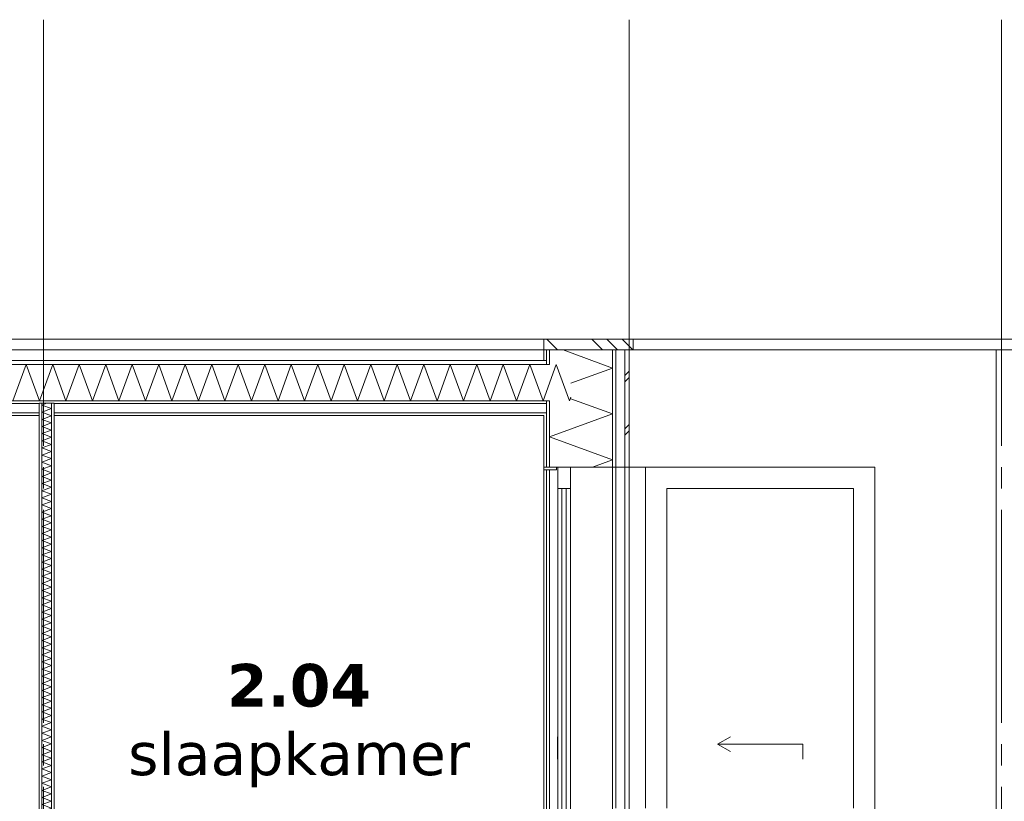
# Model space of a CAD drawing. Header units: millimetres. Extents: x -25778 to 297771, y -21930 to 17454.
# Tile 101 of 109: x 281520 to 286144, y -11497 to -7829. Entities that reach past the tile are written whole.
import ezdxf

# ---------------------------------------------------------------- set-up
doc = ezdxf.new("R2010")
doc.units = ezdxf.units.MM
doc.header["$MEASUREMENT"] = 0
doc.linetypes.add('B0204', pattern=[1300, 1000, -100, 100, -100])
for name, color, linetype in [('A Stramien', 7, 'Continuous'), ('New_ Deuren', 7, 'Continuous'), ('New_ Ramen', 7, 'Continuous'), ('New_21 Buitenwanden', 7, 'Continuous'), ('New_21 Buitenwanden Doorsnede-arcering', 7, 'Continuous'), ('New_21 Buitenwanden Laagscheidingslijnen', 7, 'Continuous'), ('New_22 C Binnenwanden', 7, 'Continuous'), ('New_22 C Binnenwanden Doorsnede-arcering', 7, 'Continuous'), ('New_22 C Binnenwanden Laagscheidingslijnen', 7, 'Continuous'), ('New_27 Daken', 7, 'Continuous'), ('New_27 Daken Doorsnede-arcering', 7, 'Continuous'), ('New_27 Daken Laagscheidingslijnen', 7, 'Continuous'), ('New_47 Dakafwerking', 7, 'Continuous'), ('New_47 Dakafwerking Doorsnede-arcering', 7, 'Continuous'), ('New_47 Dakafwerking Laagscheidingslijnen', 7, 'Continuous'), ('Tekst_dim Algemeen', 7, 'Continuous')]:
    doc.layers.add(name, color=color, linetype=linetype)
doc.styles.add('GENERATED_STYLE_2', font='verdana.ttf')
pattern_1 = [(0, (277131.47, -18728.75), (0, 173.205), [0, -100]), (0, (277181.47, -18642.14), (0, 173.205), [0, -100])]
pattern_2 = [(270, (277131.47, -18728.747), (50, 0), [])]
pattern_3 = [(270, (277131.47, -18728.75), (173.205, 0), [0, -100]), (270, (277218.07, -18778.75), (173.205, 0), [0, -100])]

# ---------------------------------------------------------------- blocks, each defined once
blk = doc.blocks.new('Section Element_1860_6', base_point=(277131.5, -18728.7))
at = {"layer": 'New_22 C Binnenwanden', "color": 149, "linetype": 'Continuous', "lineweight": 0, "true_color": 0x3c4244}
blk.add_line((283981.5, -9378.7), (277531.5, -9378.7), dxfattribs=at)
blk = doc.blocks.new('*X2046', base_point=(277131.5, -18728.7))
at = {"layer": 'New_27 Daken Doorsnede-arcering', "color": 7, "linetype": 'Continuous', "lineweight": 0}
for p, q in [((281488.2, -9617.7), (281550.4, -9446.7)), ((281612.7, -9617.7), (281550.4, -9446.7)), ((281612.7, -9617.7), (281674.9, -9446.7)), ((281737.2, -9617.7), (281674.9, -9446.7)), ((281737.2, -9617.7), (281799.4, -9446.7)), ((281861.6, -9617.7), (281799.4, -9446.7)), ((281861.6, -9617.7), (281923.9, -9446.7)), ((281986.1, -9617.7), (281923.9, -9446.7)), ((281986.1, -9617.7), (282048.3, -9446.7)), ((282110.6, -9617.7), (282048.3, -9446.7)), ((282110.6, -9617.7), (282172.8, -9446.7)), ((282235.1, -9617.7), (282172.8, -9446.7)), ((282235.1, -9617.7), (282297.3, -9446.7)), ((282359.5, -9617.7), (282297.3, -9446.7)), ((282359.5, -9617.7), (282421.8, -9446.7)), ((282484, -9617.7), (282421.8, -9446.7)), ((282484, -9617.7), (282546.3, -9446.7)), ((282608.5, -9617.7), (282546.3, -9446.7)), ((282608.5, -9617.7), (282670.7, -9446.7)), ((282733, -9617.7), (282670.7, -9446.7)), ((282733, -9617.7), (282795.2, -9446.7)), ((282857.5, -9617.7), (282795.2, -9446.7)), ((282857.5, -9617.7), (282919.7, -9446.7)), ((282981.9, -9617.7), (282919.7, -9446.7)), ((282981.9, -9617.7), (283044.2, -9446.7)), ((283106.4, -9617.7), (283044.2, -9446.7)), ((283106.4, -9617.7), (283168.6, -9446.7)), ((283230.9, -9617.7), (283168.6, -9446.7)), ((283230.9, -9617.7), (283293.1, -9446.7)), ((283355.4, -9617.7), (283293.1, -9446.7)), ((283355.4, -9617.7), (283417.6, -9446.7)), ((283479.8, -9617.7), (283417.6, -9446.7)), ((283479.8, -9617.7), (283542.1, -9446.7)), ((283604.3, -9617.7), (283542.1, -9446.7)), ((283604.3, -9617.7), (283666.6, -9446.7)), ((283728.8, -9617.7), (283666.6, -9446.7)), ((283728.8, -9617.7), (283791, -9446.7)), ((283853.3, -9617.7), (283791, -9446.7)), ((283853.3, -9617.7), (283915.5, -9446.7)), ((283977.8, -9617.7), (283915.5, -9446.7)), ((283977.8, -9617.7), (284040, -9446.7)), ((284102.2, -9617.7), (284040, -9446.7)), ((284102.2, -9617.7), (284108.5, -9600.6))]:
    blk.add_line(p, q, dxfattribs=at)
blk = doc.blocks.new('Section Element_1864_6', base_point=(277131.5, -18728.7))
at = {"layer": 'New_27 Daken Doorsnede-arcering', "linetype": 'Continuous', "lineweight": 0, "true_color": 0x000000}
h = blk.add_hatch(dxfattribs=at)
h.set_pattern_fill('325_Houtachtig_plaatmate_E7', color=18, style=0, pattern_type=2)
h.set_pattern_definition([(0, (277131.47, -18728.747), (0, 50), [])])
h.paths.add_polyline_path([(277519.5, -9446.7), (283993.5, -9446.7), (283993.5, -9428.7), (277519.5, -9428.7)])
h = blk.add_hatch(dxfattribs=at)
h.set_pattern_fill('720_Gips_0006', color=18, style=0, pattern_type=2)
h.set_pattern_definition(pattern_1)
h.paths.add_polyline_path([(277519.5, -9617.7), (277519.5, -9629.7), (279761.5, -9629.7), (279761.5, -9628.7), (279831.5, -9628.7), (279831.5, -9629.7), (281611.5, -9629.7), (281611.5, -9628.7), (281681.5, -9628.7), (281681.5, -9629.7), (283993.5, -9629.7), (283993.5, -9617.7)])
h = blk.add_hatch(dxfattribs=at)
h.set_pattern_fill('720_Gips_0006', color=18, style=0, pattern_type=2)
h.set_pattern_definition(pattern_1)
h.paths.add_polyline_path([(281611.5, -9685.7), (281611.5, -9673.7), (279831.5, -9673.7), (279831.5, -9685.7)])
h = blk.add_hatch(dxfattribs=at)
h.set_pattern_fill('720_Gips_0006', color=18, style=0, pattern_type=2)
h.set_pattern_definition(pattern_1)
h.paths.add_polyline_path([(281681.5, -9673.7), (281681.5, -9685.7), (283993.5, -9685.7), (283993.5, -9673.7)])
at = {"layer": 'New_27 Daken', "color": 9, "linetype": 'Continuous', "lineweight": 0}
for p, q in [((283981.5, -9428.7), (277531.5, -9428.7)), ((281611.5, -9685.7), (279831.5, -9685.7)), ((283981.5, -9685.7), (281681.5, -9685.7))]:
    blk.add_line(p, q, dxfattribs=at)
at = {"layer": 'New_27 Daken Laagscheidingslijnen', "color": 9, "linetype": 'Continuous', "lineweight": 0}
for p, q in [((283993.5, -9428.7), (283981.5, -9428.7)), ((281611.5, -9629.7), (279831.5, -9629.7)), ((283993.5, -9629.7), (281681.5, -9629.7)), ((281611.5, -9673.7), (279831.5, -9673.7)), ((283993.5, -9673.7), (281681.5, -9673.7))]:
    blk.add_line(p, q, dxfattribs=at)
at = {"layer": 'New_27 Daken Laagscheidingslijnen', "color": 9, "linetype": 'Continuous', "lineweight": 0, "flags": 128}
for points in [[(284008.5, -9446.7), (283993.5, -9446.7), (277519.5, -9446.7), (277504.5, -9446.7)], [(284008.5, -9617.7), (283993.5, -9617.7), (277519.5, -9617.7), (277504.5, -9617.7)], [(281681.5, -9628.7), (281669.5, -9628.7), (281623.5, -9628.7), (281611.5, -9628.7)]]:
    blk.add_lwpolyline(points, dxfattribs=at)
at = {"layer": 'New_27 Daken', "lineweight": 0}
blk.add_blockref('*X2046', (277131.5, -18728.7), dxfattribs=at)
blk = doc.blocks.new('Section Element_1867_6', base_point=(277131.5, -18728.7))
at = {"layer": 'New_47 Dakafwerking Doorsnede-arcering', "linetype": 'Continuous', "lineweight": 0, "true_color": 0x000000}
h = blk.add_hatch(dxfattribs=at)
h.set_pattern_fill('505_Aluminium_0006', color=18, style=0, pattern_type=2)
h.set_pattern_definition([(135, (277131.47, -18728.75), (176.7767, 176.7767), []), (135, (277096.12, -18764.1), (176.7767, 176.7767), []), (135, (277060.76, -18799.46), (176.7767, 176.7767), [])])
h.paths.add_polyline_path([(283981.5, -9378.7), (284401.5, -9378.7), (284401.5, -9328.7), (283981.5, -9328.7)])
at = {"layer": 'New_47 Dakafwerking', "color": 9, "linetype": 'Continuous', "lineweight": 0}
for p, q in [((283981.5, -9328.7), (283981.5, -9378.7)), ((284401.5, -9328.7), (283981.5, -9328.7)), ((284401.5, -9328.7), (284401.5, -9378.7)), ((284401.5, -9378.7), (284381.5, -9378.7))]:
    blk.add_line(p, q, dxfattribs=at)
at = {"layer": 'New_47 Dakafwerking Laagscheidingslijnen', "color": 9, "linetype": 'Continuous', "lineweight": 0, "flags": 128}
blk.add_lwpolyline([(284381.5, -9378.7), (284361.5, -9378.7), (284319.5, -9378.7), (284304.5, -9378.7), (284008.5, -9378.7), (283993.5, -9378.7), (283981.5, -9378.7)], dxfattribs=at)
blk = doc.blocks.new('Section Element_1869_6', base_point=(277131.5, -18728.7))
at = {"layer": 'New_47 Dakafwerking', "color": 149, "linetype": 'Continuous', "lineweight": 0, "true_color": 0x3c4244}
blk.add_line((277431.5, -9328.7), (283981.5, -9328.7), dxfattribs=at)
blk = doc.blocks.new('*X2067', base_point=(277131.5, -18728.7))
at = {"layer": 'New_22 C Binnenwanden Doorsnede-arcering', "color": 7, "linetype": 'Continuous', "lineweight": 0}
for p, q in [((281647.5, -9628.7), (281623.5, -9637.5)), ((281669.5, -9654.2), (281623.5, -9637.5)), ((281669.5, -9654.2), (281623.5, -9671)), ((281669.5, -9687.7), (281623.5, -9671)), ((281669.5, -9687.7), (281623.5, -9704.5)), ((281669.5, -9721.2), (281623.5, -9704.5)), ((281669.5, -9721.2), (281623.5, -9738)), ((281669.5, -9754.7), (281623.5, -9738)), ((281669.5, -9754.7), (281623.5, -9771.4)), ((281669.5, -9788.2), (281623.5, -9771.4)), ((281669.5, -9788.2), (281623.5, -9804.9)), ((281669.5, -9821.7), (281623.5, -9804.9)), ((281669.5, -9821.7), (281623.5, -9838.4)), ((281669.5, -9855.2), (281623.5, -9838.4)), ((281669.5, -9855.2), (281623.5, -9871.9)), ((281669.5, -9888.6), (281623.5, -9871.9)), ((281669.5, -9888.6), (281623.5, -9905.4)), ((281669.5, -9922.1), (281623.5, -9905.4)), ((281669.5, -9922.1), (281623.5, -9938.9)), ((281669.5, -9955.6), (281623.5, -9938.9)), ((281669.5, -9955.6), (281623.5, -9972.4)), ((281669.5, -9989.1), (281623.5, -9972.4)), ((281669.5, -9989.1), (281623.5, -10005.8)), ((281669.5, -10022.6), (281623.5, -10005.8)), ((281669.5, -10022.6), (281623.5, -10039.3)), ((281669.5, -10056.1), (281623.5, -10039.3)), ((281669.5, -10056.1), (281623.5, -10072.8)), ((281669.5, -10089.5), (281623.5, -10072.8)), ((281669.5, -10089.5), (281623.5, -10106.3)), ((281669.5, -10123), (281623.5, -10106.3)), ((281669.5, -10123), (281623.5, -10139.8)), ((281669.5, -10156.5), (281623.5, -10139.8)), ((281669.5, -10156.5), (281623.5, -10173.3)), ((281669.5, -10190), (281623.5, -10173.3)), ((281669.5, -10190), (281623.5, -10206.7)), ((281669.5, -10223.5), (281623.5, -10206.7)), ((281669.5, -10223.5), (281623.5, -10240.2)), ((281669.5, -10257), (281623.5, -10240.2)), ((281669.5, -10257), (281623.5, -10273.7)), ((281669.5, -10290.5), (281623.5, -10273.7)), ((281669.5, -10290.5), (281623.5, -10307.2)), ((281669.5, -10323.9), (281623.5, -10307.2)), ((281669.5, -10323.9), (281623.5, -10340.7)), ((281669.5, -10357.4), (281623.5, -10340.7)), ((281669.5, -10357.4), (281623.5, -10374.2)), ((281669.5, -10390.9), (281623.5, -10374.2)), ((281669.5, -10390.9), (281623.5, -10407.7)), ((281669.5, -10424.4), (281623.5, -10407.7)), ((281669.5, -10424.4), (281623.5, -10441.1)), ((281669.5, -10457.9), (281623.5, -10441.1)), ((281669.5, -10457.9), (281623.5, -10474.6)), ((281669.5, -10491.4), (281623.5, -10474.6)), ((281669.5, -10491.4), (281623.5, -10508.1)), ((281669.5, -10524.9), (281623.5, -10508.1)), ((281669.5, -10524.9), (281623.5, -10541.6)), ((281669.5, -10558.3), (281623.5, -10541.6)), ((281669.5, -10558.3), (281623.5, -10575.1)), ((281669.5, -10591.8), (281623.5, -10575.1)), ((281669.5, -10591.8), (281623.5, -10608.6)), ((281669.5, -10625.3), (281623.5, -10608.6)), ((281669.5, -10625.3), (281623.5, -10642.1)), ((281669.5, -10658.8), (281623.5, -10642.1)), ((281669.5, -10658.8), (281623.5, -10675.5)), ((281669.5, -10692.3), (281623.5, -10675.5)), ((281669.5, -10692.3), (281623.5, -10709)), ((281669.5, -10725.8), (281623.5, -10709)), ((281669.5, -10725.8), (281623.5, -10742.5)), ((281669.5, -10759.3), (281623.5, -10742.5)), ((281669.5, -10759.3), (281623.5, -10776)), ((281669.5, -10792.7), (281623.5, -10776)), ((281669.5, -10792.7), (281623.5, -10809.5)), ((281669.5, -10826.2), (281623.5, -10809.5)), ((281669.5, -10826.2), (281623.5, -10843)), ((281669.5, -10859.7), (281623.5, -10843)), ((281669.5, -10859.7), (281623.5, -10876.5)), ((281669.5, -10893.2), (281623.5, -10876.5)), ((281669.5, -10893.2), (281623.5, -10909.9)), ((281669.5, -10926.7), (281623.5, -10909.9)), ((281669.5, -10926.7), (281623.5, -10943.4)), ((281669.5, -10960.2), (281623.5, -10943.4)), ((281669.5, -10960.2), (281623.5, -10976.9)), ((281669.5, -10993.7), (281623.5, -10976.9)), ((281669.5, -10993.7), (281623.5, -11010.4)), ((281669.5, -11027.1), (281623.5, -11010.4)), ((281669.5, -11027.1), (281623.5, -11043.9)), ((281669.5, -11060.6), (281623.5, -11043.9)), ((281669.5, -11060.6), (281623.5, -11077.4)), ((281669.5, -11094.1), (281623.5, -11077.4)), ((281669.5, -11094.1), (281623.5, -11110.8)), ((281669.5, -11127.6), (281623.5, -11110.8)), ((281669.5, -11127.6), (281623.5, -11144.3)), ((281669.5, -11161.1), (281623.5, -11144.3)), ((281669.5, -11161.1), (281623.5, -11177.8)), ((281669.5, -11194.6), (281623.5, -11177.8)), ((281669.5, -11194.6), (281623.5, -11211.3)), ((281669.5, -11228), (281623.5, -11211.3)), ((281669.5, -11228), (281623.5, -11244.8)), ((281669.5, -11261.5), (281623.5, -11244.8)), ((281669.5, -11261.5), (281623.5, -11278.3)), ((281669.5, -11295), (281623.5, -11278.3)), ((281669.5, -11295), (281623.5, -11311.8)), ((281669.5, -11328.5), (281623.5, -11311.8)), ((281669.5, -11328.5), (281623.5, -11345.2)), ((281669.5, -11362), (281623.5, -11345.2)), ((281669.5, -11362), (281623.5, -11378.7)), ((281669.5, -11395.5), (281623.5, -11378.7)), ((281669.5, -11395.5), (281623.5, -11412.2)), ((281669.5, -11429), (281623.5, -11412.2)), ((281669.5, -11429), (281623.5, -11445.7)), ((281669.5, -11462.4), (281623.5, -11445.7)), ((281669.5, -11462.4), (281623.5, -11479.2)), ((281669.5, -11495.9), (281623.5, -11479.2)), ((281669.5, -11495.9), (281623.5, -11512.7)), ((281669.5, -11529.4), (281623.5, -11512.7)), ((281669.5, -11529.4), (281623.5, -11546.2)), ((281669.5, -11562.9), (281623.5, -11546.2)), ((281669.5, -11562.9), (281623.5, -11579.6)), ((281669.5, -11596.4), (281623.5, -11579.6)), ((281669.5, -11596.4), (281623.5, -11613.1)), ((281669.5, -11629.9), (281623.5, -11613.1)), ((281669.5, -11629.9), (281623.5, -11646.6)), ((281669.5, -11663.4), (281623.5, -11646.6)), ((281669.5, -11663.4), (281623.5, -11680.1)), ((281669.5, -11696.8), (281623.5, -11680.1)), ((281669.5, -11696.8), (281623.5, -11713.6)), ((281669.5, -11730.3), (281623.5, -11713.6)), ((281669.5, -11730.3), (281623.5, -11747.1)), ((281669.5, -11763.8), (281623.5, -11747.1)), ((281669.5, -11763.8), (281623.5, -11780.6)), ((281669.5, -11797.3), (281623.5, -11780.6)), ((281669.5, -11797.3), (281623.5, -11814)), ((281669.5, -11830.8), (281623.5, -11814)), ((281669.5, -11830.8), (281623.5, -11847.5)), ((281669.5, -11864.3), (281623.5, -11847.5)), ((281669.5, -11864.3), (281623.5, -11881)), ((281669.5, -11897.8), (281623.5, -11881)), ((281669.5, -11897.8), (281623.5, -11914.5)), ((281669.5, -11931.2), (281623.5, -11914.5)), ((281669.5, -11931.2), (281623.5, -11948)), ((281669.5, -11964.7), (281623.5, -11948)), ((281669.5, -11964.7), (281623.5, -11981.5)), ((281669.5, -11998.2), (281623.5, -11981.5)), ((281669.5, -11998.2), (281623.5, -12015)), ((281669.5, -12031.7), (281623.5, -12015)), ((281669.5, -12031.7), (281623.5, -12048.4)), ((281669.5, -12065.2), (281623.5, -12048.4)), ((281669.5, -12065.2), (281623.5, -12081.9)), ((281669.5, -12098.7), (281623.5, -12081.9)), ((281669.5, -12098.7), (281623.5, -12115.4)), ((281669.5, -12132.2), (281623.5, -12115.4)), ((281669.5, -12132.2), (281623.5, -12148.9)), ((281669.5, -12165.6), (281623.5, -12148.9)), ((281669.5, -12165.6), (281623.5, -12182.4)), ((281669.5, -12199.1), (281623.5, -12182.4)), ((281669.5, -12199.1), (281623.5, -12215.9)), ((281669.5, -12232.6), (281623.5, -12215.9)), ((281669.5, -12232.6), (281623.5, -12249.3)), ((281669.5, -12266.1), (281623.5, -12249.3)), ((281669.5, -12266.1), (281623.5, -12282.8)), ((281669.5, -12299.6), (281623.5, -12282.8)), ((281669.5, -12299.6), (281623.5, -12316.3)), ((281669.5, -12333.1), (281623.5, -12316.3)), ((281669.5, -12333.1), (281623.5, -12349.8)), ((281669.5, -12366.5), (281623.5, -12349.8)), ((281669.5, -12366.5), (281623.5, -12383.3)), ((281669.5, -12400), (281623.5, -12383.3)), ((281669.5, -12400), (281623.5, -12416.8)), ((281669.5, -12433.5), (281623.5, -12416.8)), ((281669.5, -12433.5), (281623.5, -12450.3)), ((281669.5, -12467), (281623.5, -12450.3)), ((281669.5, -12467), (281623.5, -12483.7)), ((281669.5, -12500.5), (281623.5, -12483.7)), ((281669.5, -12500.5), (281623.5, -12517.2)), ((281655.1, -12528.7), (281623.5, -12517.2))]:
    blk.add_line(p, q, dxfattribs=at)
blk = doc.blocks.new('Section Element_1881_6', base_point=(277131.5, -18728.7))
at = {"layer": 'New_22 C Binnenwanden Doorsnede-arcering', "linetype": 'Continuous', "lineweight": 0, "true_color": 0x000000}
h = blk.add_hatch(dxfattribs=at)
h.set_pattern_fill('325_Houtachtig_plaatmate_E7', color=18, style=0, pattern_type=2)
h.set_pattern_definition(pattern_2)
h.paths.add_polyline_path([(281623.5, -9628.7), (281611.5, -9628.7), (281611.5, -12528.7), (281623.5, -12528.7)])
h = blk.add_hatch(dxfattribs=at)
h.set_pattern_fill('325_Houtachtig_plaatmate_E7', color=18, style=0, pattern_type=2)
h.set_pattern_definition(pattern_2)
h.paths.add_polyline_path([(281669.5, -12528.7), (281681.5, -12528.7), (281681.5, -9628.7), (281669.5, -9628.7)])
at = {"layer": 'New_22 C Binnenwanden', "color": 1, "linetype": 'Continuous', "lineweight": 0}
for p, q in [((281611.5, -9685.7), (281611.5, -12528.7)), ((281681.5, -9685.7), (281681.5, -12528.7))]:
    blk.add_line(p, q, dxfattribs=at)
at = {"layer": 'New_22 C Binnenwanden Laagscheidingslijnen', "color": 1, "linetype": 'Continuous', "lineweight": 0}
for p, q in [((281623.5, -9628.7), (281623.5, -12528.7)), ((281669.5, -9628.7), (281669.5, -12528.7))]:
    blk.add_line(p, q, dxfattribs=at)
at = {"layer": 'New_22 C Binnenwanden Laagscheidingslijnen', "color": 1, "linetype": 'Continuous', "lineweight": 0, "flags": 128}
for points in [[(281611.5, -9628.7), (281611.5, -9629.7), (281611.5, -9673.7), (281611.5, -9685.7)], [(281681.5, -9628.7), (281681.5, -9629.7), (281681.5, -9673.7), (281681.5, -9685.7)]]:
    blk.add_lwpolyline(points, dxfattribs=at)
at = {"layer": 'New_22 C Binnenwanden', "lineweight": 0}
blk.add_blockref('*X2067', (277131.5, -18728.7), dxfattribs=at)
blk = doc.blocks.new('Section Element_1886_6', base_point=(277131.5, -18728.7))
at = {"layer": 'New_21 Buitenwanden', "color": 149, "linetype": 'Continuous', "lineweight": 0, "true_color": 0x3c4244}
for p, q in [((283981.5, -9940.7), (283981.5, -12528.7)), ((283993.5, -9940.7), (283993.5, -12528.7)), ((284008.5, -9940.7), (284008.5, -12528.7)), ((284304.5, -9928.7), (284304.5, -12528.7)), ((284319.5, -9928.7), (284319.5, -11528.7)), ((284361.5, -12528.7), (284361.5, -9928.7)), ((284381.5, -12528.7), (284381.5, -9928.7))]:
    blk.add_line(p, q, dxfattribs=at)
blk = doc.blocks.new('*X2075', base_point=(277131.5, -18728.7))
at = {"layer": 'New_21 Buitenwanden Doorsnede-arcering', "color": 7, "linetype": 'Continuous', "lineweight": 0}
for p, q in [((284304.5, -9463.5), (284071.6, -9378.7)), ((284304.5, -9463.5), (284108.5, -9534.9)), ((284304.5, -9679), (284108.5, -9607.7)), ((284304.5, -9679), (284008.5, -9786.7)), ((284304.5, -9894.5), (284008.5, -9786.7)), ((284304.5, -9894.5), (284210.3, -9928.7))]:
    blk.add_line(p, q, dxfattribs=at)
blk = doc.blocks.new('*X2076', base_point=(277131.5, -18728.7))
at = {"layer": 'New_21 Buitenwanden Doorsnede-arcering', "color": 7, "linetype": 'Continuous', "lineweight": 0}
for p, q in [((284361.5, -9498.7), (284381.5, -9478.7)), ((284361.5, -9528.7), (284381.5, -9508.7)), ((284361.5, -9748.7), (284381.5, -9728.7)), ((284361.5, -9778.7), (284381.5, -9758.7))]:
    blk.add_line(p, q, dxfattribs=at)
blk = doc.blocks.new('Section Element_1887_6', base_point=(277131.5, -18728.7))
at = {"layer": 'New_21 Buitenwanden Doorsnede-arcering', "linetype": 'Continuous', "lineweight": 0, "true_color": 0x000000}
h = blk.add_hatch(dxfattribs=at)
h.set_pattern_fill('720_Gips_0006', color=18, style=0, pattern_type=2)
h.set_pattern_definition(pattern_3)
h.paths.add_polyline_path([(283981.5, -9428.7), (283993.5, -9428.7), (283993.5, -9378.7), (283981.5, -9378.7)])
h = blk.add_hatch(dxfattribs=at)
h.set_pattern_fill('325_Houtachtig_plaatmate_E7', color=18, style=0, pattern_type=2)
h.set_pattern_definition(pattern_2)
h.paths.add_polyline_path([(283993.5, -9378.7), (283993.5, -9428.7), (283993.5, -9446.7), (284008.5, -9446.7), (284008.5, -9378.7)])
h = blk.add_hatch(dxfattribs=at)
h.set_pattern_fill('325_Houtachtig_plaatmate_E7', color=18, style=0, pattern_type=2)
h.set_pattern_definition(pattern_2)
h.paths.add_polyline_path([(284319.5, -9378.7), (284304.5, -9378.7), (284304.5, -9928.7), (284319.5, -9928.7)])
h = blk.add_hatch(dxfattribs=at)
h.set_pattern_fill('325_Houtachtig_plaatmate_E7', color=18, style=0, pattern_type=2)
h.set_pattern_definition(pattern_2)
h.paths.add_polyline_path([(283993.5, -9928.7), (284008.5, -9928.7), (284008.5, -9617.7), (283993.5, -9617.7), (283993.5, -9685.7)])
h = blk.add_hatch(dxfattribs=at)
h.set_pattern_fill('720_Gips_0006', color=18, style=0, pattern_type=2)
h.set_pattern_definition(pattern_3)
h.paths.add_polyline_path([(283981.5, -9685.7), (283981.5, -9928.7), (283993.5, -9928.7), (283993.5, -9685.7)])
at = {"layer": 'New_21 Buitenwanden', "color": 9, "linetype": 'Continuous', "lineweight": 0}
for p, q in [((283981.5, -9378.7), (283981.5, -9428.7)), ((284381.5, -9378.7), (284381.5, -9928.7)), ((283981.5, -9685.7), (283981.5, -9928.7))]:
    blk.add_line(p, q, dxfattribs=at)
at = {"layer": 'New_21 Buitenwanden', "color": 9, "linetype": 'Continuous', "lineweight": 0, "flags": 128}
blk.add_lwpolyline([(284381.5, -9928.7), (284361.5, -9928.7), (284319.5, -9928.7), (284304.5, -9928.7), (284106.5, -9928.7), (284046.5, -9928.7), (284041.5, -9928.7), (284008.5, -9928.7), (283993.5, -9928.7), (283981.5, -9928.7)], dxfattribs=at)
at = {"layer": 'New_21 Buitenwanden Laagscheidingslijnen', "color": 9, "linetype": 'Continuous', "lineweight": 0}
for p, q in [((284008.5, -9378.7), (284008.5, -9446.7)), ((284304.5, -9378.7), (284304.5, -9928.7)), ((284319.5, -9378.7), (284319.5, -9928.7)), ((284361.5, -9378.7), (284361.5, -9928.7)), ((284008.5, -9617.7), (284008.5, -9928.7))]:
    blk.add_line(p, q, dxfattribs=at)
at = {"layer": 'New_21 Buitenwanden Laagscheidingslijnen', "color": 9, "linetype": 'Continuous', "lineweight": 0, "flags": 128}
for points in [[(283993.5, -9378.7), (283993.5, -9428.7), (283993.5, -9446.7)], [(283993.5, -9617.7), (283993.5, -9629.7), (283993.5, -9673.7), (283993.5, -9685.7), (283993.5, -9928.7)]]:
    blk.add_lwpolyline(points, dxfattribs=at)
at = {"layer": 'New_21 Buitenwanden', "lineweight": 0}
for name in ['*X2075', '*X2076']:
    blk.add_blockref(name, (277131.5, -18728.7), dxfattribs=at)
blk = doc.blocks.new('Section Element_1930_6', base_point=(277131.5, -18728.7))
at = {"layer": 'New_47 Dakafwerking', "color": 149, "linetype": 'Continuous', "lineweight": 0, "true_color": 0x3c4244}
for p, q in [((287861.5, -9328.7), (286131.5, -9328.7)), ((287861.5, -9378.7), (286131.5, -9378.7))]:
    blk.add_line(p, q, dxfattribs=at)
blk = doc.blocks.new('Section Element_1931_6', base_point=(277131.5, -18728.7))
at = {"layer": 'New_47 Dakafwerking', "color": 149, "linetype": 'Continuous', "lineweight": 0, "true_color": 0x3c4244}
for p, q in [((286131.5, -9328.7), (284401.5, -9328.7)), ((286131.5, -9378.7), (286131.5, -9328.7)), ((286131.5, -9378.7), (284401.5, -9378.7))]:
    blk.add_line(p, q, dxfattribs=at)
blk = doc.blocks.new('Section Element_1942_6', base_point=(277131.5, -18728.7))
at = {"layer": 'New_21 Buitenwanden', "color": 149, "linetype": 'Continuous', "lineweight": 0, "true_color": 0x3c4244}
for p, q in [((286106.5, -12528.7), (286106.5, -9378.7)), ((285536.5, -12528.7), (285536.5, -9928.7))]:
    blk.add_line(p, q, dxfattribs=at)
blk = doc.blocks.new('Section Element_1943_6', base_point=(277131.5, -18728.7))
at = {"layer": 'New_21 Buitenwanden', "color": 149, "linetype": 'Continuous', "lineweight": 0, "true_color": 0x3c4244}
blk.add_line((285536.5, -9928.7), (284381.5, -9928.7), dxfattribs=at)
blk = doc.blocks.new('Section Element_1981_6', base_point=(277131.5, -18728.7))
at = {"layer": 'New_ Deuren', "color": 7, "linetype": 'Continuous', "lineweight": 0}
for p, q in [((283981.5, -9928.7), (283981.5, -9940.7)), ((284041.5, -9940.7), (283981.5, -9940.7)), ((284041.5, -9928.7), (284041.5, -9940.7)), ((284046.5, -9928.7), (284046.5, -10028.7)), ((284106.5, -9928.7), (284106.5, -10028.7)), ((284046.5, -10028.7), (284046.5, -12398.7)), ((284106.5, -10028.7), (284046.5, -10028.7)), ((284066.5, -10028.7), (284066.5, -12398.7)), ((284086.5, -12398.7), (284086.5, -10028.7)), ((284106.5, -10028.7), (284106.5, -12398.7)), ((284046.4, -11228.7), (284046.4, -11193.7)), ((284046.4, -11228.7), (284046.4, -11263.7)), ((284106.6, -11228.7), (284106.6, -11193.7)), ((284106.6, -11228.7), (284106.6, -11263.7)), ((284046.4, -11263.7), (284046.4, -11298.7)), ((284106.6, -11263.7), (284106.6, -11298.7)), ((284046.5, -12398.7), (284046.5, -12528.7)), ((284106.5, -12398.7), (284046.5, -12398.7)), ((284106.5, -12398.7), (284106.5, -12528.7))]:
    blk.add_line(p, q, dxfattribs=at)
blk = doc.blocks.new('Section Element_2002_6', base_point=(277131.5, -18728.7))
at = {"layer": 'New_ Ramen', "color": 7, "linetype": 'Continuous', "lineweight": 0}
for p, q in [((284458.5, -11528.7), (284458.5, -9928.7)), ((284381.5, -10004.7), (284382.5, -10004.7)), ((284382.5, -10004.7), (284382.5, -11528.7)), ((284382.5, -11538.7), (284382.5, -12452.7)), ((284458.5, -12518.7), (284458.5, -11538.7)), ((284382.5, -12452.7), (284381.5, -12452.7))]:
    blk.add_line(p, q, dxfattribs=at)
blk = doc.blocks.new('Section Element_2066_6', base_point=(277131.5, -18728.7))
at = {"layer": 'New_ Deuren', "color": 7, "linetype": 'Continuous', "lineweight": 0}
for p, q in [((284558.5, -11528.7), (284558.5, -10028.7)), ((284558.5, -10028.7), (285436.5, -10028.7)), ((285436.5, -10028.7), (285436.5, -11528.7)), ((284797.5, -11228.7), (284858.1, -11193.7)), ((285197.5, -11228.7), (284797.5, -11228.7)), ((284797.5, -11228.7), (284858.1, -11263.7)), ((285197.5, -11228.7), (285197.5, -11298.7)), ((284558.5, -12398.7), (284558.5, -11538.7)), ((285436.5, -11538.7), (285436.5, -12398.7)), ((284660.4, -12398.7), (284558.5, -12398.7)), ((284834.6, -12398.7), (284670.4, -12398.7)), ((285008.8, -12398.7), (284844.6, -12398.7)), ((285183.1, -12398.7), (285018.8, -12398.7)), ((285357.3, -12398.7), (285193.1, -12398.7)), ((285436.5, -12398.7), (285367.3, -12398.7))]:
    blk.add_line(p, q, dxfattribs=at)
blk = doc.blocks.new('Standard grid marker[44]_6', base_point=(284381.5, -7828.7))
at = {"layer": 'A Stramien', "color": 9, "linetype": 'B0204', "lineweight": 0}
for q in [(284381.5, -7828.7), (284381.5, -20929.7)]:
    blk.add_line((284381.5, -8828.7), q, dxfattribs=at)
blk = doc.blocks.new('Standard grid marker[51]_6', base_point=(281631.5, -7828.7))
at = {"layer": 'A Stramien', "color": 9, "linetype": 'B0204', "lineweight": 0}
for q in [(281631.5, -7828.7), (281631.5, -20929.7)]:
    blk.add_line((281631.5, -8828.7), q, dxfattribs=at)
blk = doc.blocks.new('Standard grid marker[52]_6', base_point=(286131.5, -7828.7))
at = {"layer": 'A Stramien', "color": 9, "linetype": 'B0204', "lineweight": 0}
for q in [(286131.5, -7828.7), (286131.5, -20929.7)]:
    blk.add_line((286131.5, -8828.7), q, dxfattribs=at)

msp = doc.modelspace()

# ---------------------------------------------------------------- block references
at = {"layer": 'A Stramien', "color": 1, "linetype": 'Continuous', "lineweight": 0}
for name, p in [('Standard grid marker[51]_6', (281631.5, -7828.7)), ('Standard grid marker[44]_6', (284381.5, -7828.7)), ('Standard grid marker[52]_6', (286131.5, -7828.7))]:
    msp.add_blockref(name, p, dxfattribs=at)
at = {"layer": 'New_ Deuren', "lineweight": 0}
for name in ['Section Element_1981_6', 'Section Element_2066_6']:
    msp.add_blockref(name, (277131.5, -18728.7), dxfattribs=at)
at = {"layer": 'New_ Ramen', "lineweight": 0}
msp.add_blockref('Section Element_2002_6', (277131.5, -18728.7), dxfattribs=at)
at = {"layer": 'New_21 Buitenwanden', "lineweight": 0}
for name in ['Section Element_1887_6', 'Section Element_1942_6', 'Section Element_1886_6', 'Section Element_1943_6']:
    msp.add_blockref(name, (277131.5, -18728.7), dxfattribs=at)
at = {"layer": 'New_22 C Binnenwanden', "lineweight": 0}
for name in ['Section Element_1860_6', 'Section Element_1881_6']:
    msp.add_blockref(name, (277131.5, -18728.7), dxfattribs=at)
at = {"layer": 'New_27 Daken', "lineweight": 0}
msp.add_blockref('Section Element_1864_6', (277131.5, -18728.7), dxfattribs=at)
at = {"layer": 'New_47 Dakafwerking', "lineweight": 0}
for name in ['Section Element_1869_6', 'Section Element_1867_6', 'Section Element_1931_6', 'Section Element_1930_6']:
    msp.add_blockref(name, (277131.5, -18728.7), dxfattribs=at)

# ---------------------------------------------------------------- texts
at = {"layer": 'Tekst_dim Algemeen', "color": 9, "linetype": 'Continuous', "lineweight": 0, "insert": (282831.5, -11141.6), "char_height": 200, "attachment_point": 5, "line_spacing_factor": 0.965748, "style": 'GENERATED_STYLE_2'}
msp.add_mtext('\\A1;{\\pqc;\\fVerdana|b1|i0|c0|p0;\\W1.000000;2.04\\P\\pqc;\\fVerdana|b0|i0|c0|p0;\\W1.000000;slaapkamer}', dxfattribs=at)

doc.saveas('drawing.dxf')
